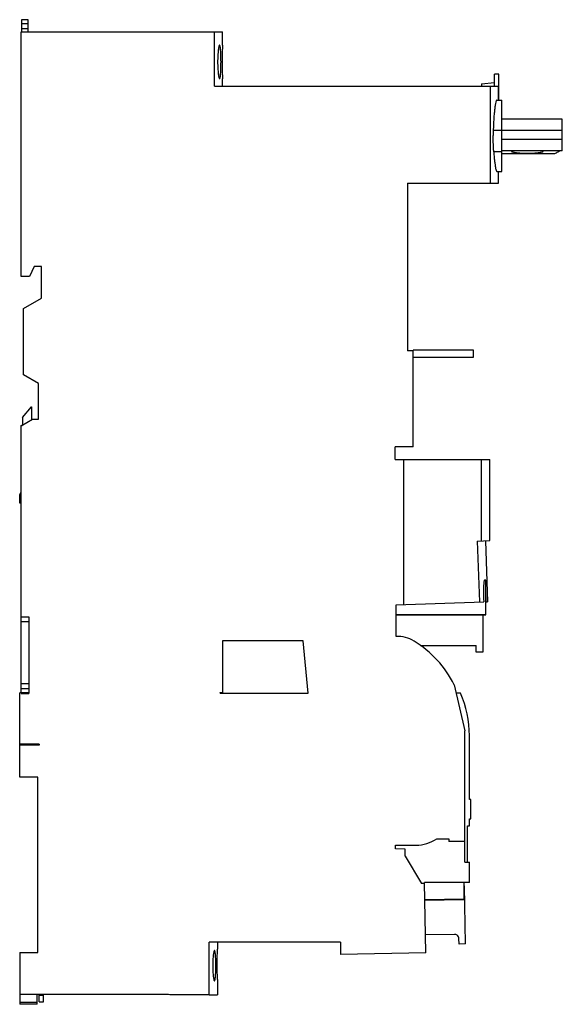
# Model space of a CAD drawing. Header units: millimetres. Extents: x 36 to 162, y 22 to 252.
import ezdxf

# ---------------------------------------------------------------- set-up
doc = ezdxf.new("R2010")
doc.units = ezdxf.units.MM
doc.header["$LTSCALE"] = 17.805273
doc.layers.get('0').update_dxf_attribs({"linetype": 'CONTINUOUS'})

msp = doc.modelspace()

# ---------------------------------------------------------------- linework, layer by layer
at = {"color": 7, "linetype": 'Continuous'}
for p, q in [((36.47, 251.58), (36.47, 248.78)), ((37.97, 251.58), (36.47, 251.58)), ((37.97, 250.59), (36.47, 250.59)), ((37.97, 248.78), (37.97, 251.58)), ((36.37, 191.78), (36.37, 248.78)), ((36.37, 248.78), (83.27, 248.78)), ((37.97, 249.47), (36.47, 249.47)), ((81.41, 236.08), (81.41, 248.78)), ((83.27, 245.63), (83.27, 248.78)), ((83.27, 245.63), (83.27, 245.63)), ((146.67, 236.08), (146.67, 238.86)), ((147.67, 238.86), (146.67, 238.86)), ((147.67, 232.86), (147.67, 238.86)), ((83.27, 237.84), (83.27, 237.84)), ((83.27, 236.08), (83.27, 237.84)), ((143.67, 236.63), (146.67, 236.93)), ((143.67, 236.63), (143.67, 236.08)), ((81.41, 236.08), (147.57, 236.08)), ((145.77, 213.48), (145.77, 236.08)), ((147.57, 232.86), (147.57, 236.08)), ((147.21, 232.86), (148.37, 232.86)), ((148.37, 216.24), (148.37, 232.86)), ((162.47, 228.44), (148.37, 228.44)), ((162.47, 221), (162.47, 228.44)), ((148.37, 225.74), (146.38, 225.74)), ((162.47, 225.78), (148.37, 225.78)), ((162.47, 223.71), (148.37, 223.71)), ((148.37, 220.81), (146.49, 220.81)), ((162.47, 221), (148.37, 221)), ((160.62, 220.32), (148.37, 220.32)), ((147.21, 216.24), (148.37, 216.24)), ((147.57, 213.48), (147.57, 216.24)), ((126.37, 213.48), (126.37, 174.41)), ((126.37, 213.48), (147.57, 213.48)), ((39.37, 194.08), (38.3, 191.78)), ((41.07, 194.08), (39.37, 194.08)), ((41.07, 186.7), (41.07, 194.08)), ((38.3, 191.78), (36.37, 191.78)), ((36.87, 184.28), (41.07, 186.7)), ((36.87, 168.88), (36.87, 184.28)), ((127.74, 174.41), (126.37, 174.41)), ((127.74, 152.08), (127.74, 174.58)), ((141.74, 174.58), (127.74, 174.58)), ((141.74, 172.98), (141.74, 174.58)), ((127.74, 172.98), (141.74, 172.98)), ((40.37, 166.86), (36.87, 168.88)), ((40.37, 158.48), (40.37, 166.86)), ((36.67, 158.88), (38.77, 161.38)), ((38.77, 161.38), (38.87, 161.38)), ((38.87, 158.43), (38.87, 161.38)), ((36.37, 156.98), (38.97, 158.48)), ((36.67, 158.88), (36.67, 157.16)), ((38.87, 158.48), (40.37, 158.48)), ((36.37, 157.04), (36.67, 157.22)), ((36.37, 112.48), (36.37, 157.04)), ((127.74, 152.08), (123.54, 152.08)), ((123.54, 149.08), (123.54, 152.08)), ((123.54, 149.08), (145.54, 149.08)), ((125.45, 149.08), (125.45, 115.3)), ((143.64, 130.14), (143.64, 149.08)), ((145.54, 130.21), (145.54, 149.08)), ((36.02, 140.98), (36.37, 141.48)), ((36.02, 138.98), (36.02, 140.98)), ((36.37, 138.98), (36.02, 138.98)), ((142.66, 130.11), (145.54, 130.21)), ((142.66, 130.11), (143.16, 115.92)), ((144.56, 130.17), (145.06, 115.98)), ((144.62, 120.97), (144.31, 120.97)), ((144.62, 112.94), (144.62, 120.97)), ((36.27, 115.48), (36.27, 94.78)), ((36.27, 115.48), (36.37, 115.48)), ((123.77, 115.24), (144.15, 115.95)), ((123.77, 107.9), (123.77, 115.24)), ((144.62, 115.97), (145.06, 115.98)), ((144.72, 116.31), (144.72, 116.47)), ((36.37, 112.48), (38.17, 112.48)), ((38.17, 112.48), (38.17, 94.58)), ((123.77, 113.02), (144.62, 113.02)), ((123.77, 112.94), (144.62, 112.94)), ((143.91, 112.93), (143.92, 104.25)), ((38.17, 111.28), (36.27, 111.28)), ((102.05, 106.88), (83.27, 106.88)), ((83.27, 106.88), (83.27, 94.83)), ((103.22, 94.68), (102.05, 106.88)), ((129.42, 105.8), (142.43, 105.8)), ((142.43, 104.25), (142.43, 105.8)), ((143.92, 104.25), (142.43, 104.25)), ((36.27, 96.9), (38.17, 96.9)), ((137.29, 96.63), (139.76, 85.87)), ((36.07, 75.08), (36.07, 94.78)), ((38.17, 94.78), (36.07, 94.78)), ((36.27, 95.78), (38.17, 95.78)), ((36.37, 94.78), (36.37, 94.58)), ((36.37, 94.58), (38.17, 94.58)), ((82.77, 94.83), (83.27, 94.83)), ((82.77, 94.68), (82.77, 94.83)), ((82.77, 94.68), (103.22, 94.68)), ((138.76, 94.68), (137.73, 94.68)), ((139.76, 55.31), (139.76, 85.87)), ((40.57, 82.82), (36.07, 82.82)), ((40.57, 82.58), (36.07, 82.58)), ((40.57, 82.82), (40.57, 82.58)), ((140.83, 69.93), (140.83, 84.78)), ((40.27, 75.08), (36.07, 75.08)), ((40.27, 34.28), (40.27, 75.08)), ((141.18, 69.93), (140.83, 69.93)), ((141.18, 65.43), (141.18, 69.93)), ((140.83, 65.43), (141.18, 65.43)), ((140.83, 63.8), (140.83, 65.43)), ((140.35, 63.78), (140.83, 63.8)), ((140.35, 55.28), (140.35, 63.78)), ((133.2, 60.75), (136.06, 60.75)), ((136.06, 60.75), (136.06, 60.15)), ((139.76, 60.15), (136.06, 60.15)), ((123.57, 59.25), (128.35, 59.25)), ((123.57, 58.37), (123.57, 59.25)), ((125.87, 58.35), (123.57, 58.37)), ((125.87, 56.69), (125.87, 58.35)), ((125.87, 56.69), (129.62, 50.32)), ((139.76, 55.31), (140.83, 55.27)), ((140.83, 50.55), (140.83, 55.27)), ((140.83, 50.55), (130.35, 50.55)), ((130.64, 34.14), (130.35, 50.55)), ((139.53, 50.55), (139.53, 46.62)), ((130.36, 50.32), (129.62, 50.32)), ((139.67, 49.75), (139.53, 49.75)), ((139.69, 48.5), (139.53, 48.5)), ((139.9, 36.27), (139.67, 49.75)), ((139.53, 46.65), (130.43, 46.49)), ((130.43, 46.46), (139.53, 46.62)), ((137.36, 38.47), (130.57, 38.35)), ((138.41, 36.23), (138.39, 37.48)), ((110.74, 36.68), (80.16, 36.68)), ((80.16, 24.38), (80.16, 36.68)), ((82.1, 36.68), (82.1, 35.01)), ((110.74, 36.68), (110.74, 33.8)), ((139.9, 36.27), (138.41, 36.23)), ((36.07, 34.24), (40.27, 34.28)), ((36.07, 34.24), (36.07, 22.18)), ((130.64, 34.14), (110.74, 33.8)), ((82.1, 27.96), (82.1, 24.38)), ((70.62, 24.48), (36.07, 24.48)), ((40.07, 22.18), (40.07, 24.48)), ((40.57, 22.78), (40.57, 24.48)), ((40.57, 24.28), (41.57, 24.28)), ((41.57, 22.78), (41.57, 24.48)), ((70.67, 24.44), (70.62, 24.48)), ((71, 24.39), (70.67, 24.44)), ((80.16, 24.38), (71, 24.39)), ((80.16, 24.38), (82.1, 24.38)), ((36.07, 22.66), (40.07, 22.66)), ((40.07, 22.18), (36.07, 22.18)), ((40.57, 22.78), (41.57, 22.78))]:
    msp.add_line(p, q, dxfattribs=at)
for centre, radius, start, end in [((211.75, 224.63), 65.38, 179.0273, 180.0151), ((197.68, 118.34), 53.59, 182.4068, 182.553), ((59.76, 113.5), 85.01, 1.6623, 1.8882), ((124, 100.43), 7.48, 58.4695, 91.7466), ((114.63, 85.15), 25.4, 26.8688, 58.4695), ((128.35, 67.84), 8.59, 270, 304.3714), ((137.37, 37.46), 1.01, 52.7722, 91)]:
    msp.add_arc(centre, radius, start, end, dxfattribs=at)
for centre, major_axis, start_param, end_param in [((116.06, 84.78), (0, 24.77), -1.57079, -1.159663), ((137.38, 37.46), (-1, -0.02), 3.141593, 4.052062)]:
    msp.add_ellipse(centre, major_axis=major_axis, ratio=0.999962, start_param=start_param, end_param=end_param, dxfattribs=at)
for points, knots in [([(82.59, 245.63), (82.58, 245.63), (82.54, 245.61), (82.51, 245.55), (82.47, 245.46), (82.41, 245.26), (82.35, 244.94), (82.28, 244.46), (82.23, 243.88), (82.17, 242.96), (82.15, 242.23), (82.15, 241.73)], [0, 0, 0, 0, 0.010768, 0.02797, 0.053348, 0.087175, 0.179653, 0.302808, 0.452345, 0.622727, 1, 1, 1, 1]), ([(82.93, 241.73), (82.93, 241.99), (82.92, 242.49), (82.91, 243.21), (82.88, 243.88), (82.85, 244.46), (82.81, 244.88), (82.77, 245.17), (82.74, 245.33), (82.71, 245.46), (82.67, 245.55), (82.64, 245.61), (82.61, 245.63), (82.59, 245.63)], [0, 0, 0, 0, 0.192752, 0.378297, 0.549099, 0.698891, 0.82206, 0.872234, 0.914193, 0.947665, 0.972628, 0.989432, 1, 1, 1, 1]), ([(83.27, 245.64), (83.27, 245.63), (83.27, 245.63), (83.27, 245.61), (83.27, 245.59), (83.26, 245.56), (83.26, 245.51), (83.26, 245.44), (83.26, 245.33), (83.25, 245.16), (83.25, 244.97), (83.24, 244.74), (83.24, 244.38), (83.23, 243.87), (83.22, 243.21), (83.21, 242.49), (83.21, 241.99), (83.21, 241.73)], [0, 0, 0, 0, 0.00128, 0.004996, 0.011109, 0.019582, 0.030375, 0.043454, 0.076377, 0.118176, 0.168622, 0.227164, 0.29314, 0.444643, 0.617403, 0.80504, 1, 1, 1, 1]), ([(82.15, 241.73), (82.15, 241.24), (82.17, 240.51), (82.23, 239.59), (82.28, 239.01), (82.35, 238.53), (82.41, 238.2), (82.47, 238.01), (82.51, 237.92), (82.54, 237.86), (82.58, 237.83), (82.59, 237.83)], [0, 0, 0, 0, 0.377236, 0.547657, 0.697136, 0.820315, 0.912832, 0.946627, 0.971982, 0.989201, 1, 1, 1, 1]), ([(82.59, 237.83), (82.61, 237.83), (82.64, 237.86), (82.67, 237.92), (82.71, 238.01), (82.74, 238.14), (82.77, 238.3), (82.81, 238.58), (82.85, 239.01), (82.88, 239.59), (82.91, 240.26), (82.92, 240.98), (82.93, 241.48), (82.93, 241.73)], [0, 0, 0, 0, 0.010543, 0.027364, 0.052394, 0.08593, 0.127897, 0.178009, 0.301064, 0.450866, 0.62173, 0.807284, 1, 1, 1, 1]), ([(83.21, 241.73), (83.21, 241.48), (83.21, 240.98), (83.22, 240.26), (83.23, 239.69), (83.23, 239.27), (83.24, 238.99), (83.24, 238.73), (83.25, 238.5), (83.25, 238.31), (83.26, 238.14), (83.26, 238.03), (83.26, 237.95), (83.27, 237.91), (83.27, 237.88), (83.27, 237.86), (83.27, 237.85), (83.27, 237.84), (83.27, 237.84), (83.27, 237.83)], [0, 0, 0, 0, 0.194952, 0.382562, 0.555413, 0.634253, 0.706989, 0.772882, 0.831338, 0.881805, 0.92379, 0.956899, 0.970005, 0.980761, 0.98915, 0.995161, 0.997271, 0.998782, 1, 1, 1, 1]), ([(147.21, 232.86), (147.19, 232.86), (147.16, 232.83), (147.12, 232.78), (147.08, 232.7), (147.03, 232.55), (146.94, 232.21), (146.83, 231.63), (146.7, 230.77), (146.59, 229.72), (146.49, 228.5), (146.42, 227.15), (146.39, 226.22), (146.38, 225.74)], [0, 0, 0, 0, 0.008854, 0.015805, 0.024754, 0.048926, 0.081577, 0.171602, 0.292488, 0.440651, 0.611535, 0.800024, 1, 1, 1, 1]), ([(146.49, 220.81), (146.47, 221.11), (146.4, 222.38), (146.37, 223.64), (146.37, 224.61)], [0, 0, 0, 0, 0.237941, 1, 1, 1, 1]), ([(146.49, 220.81), (146.51, 220.48), (146.55, 219.85), (146.63, 218.96), (146.73, 218.18), (146.82, 217.51), (146.92, 216.99), (147, 216.63), (147.07, 216.43), (147.12, 216.33), (147.16, 216.26), (147.19, 216.24), (147.21, 216.24)], [0, 0, 0, 0, 0.21156, 0.404362, 0.57432, 0.71848, 0.834345, 0.919923, 0.950989, 0.97426, 0.990074, 1, 1, 1, 1]), ([(150.62, 220.93), (150.62, 220.92), (150.64, 220.88), (150.7, 220.85), (150.79, 220.81), (150.97, 220.75), (151.28, 220.68), (151.73, 220.61), (152.28, 220.55), (153.16, 220.48), (153.84, 220.47), (154.32, 220.47)], [0, 0, 0, 0, 0.011435, 0.029113, 0.054808, 0.088839, 0.181456, 0.304477, 0.453697, 0.623665, 1, 1, 1, 1]), ([(154.32, 220.47), (154.79, 220.47), (155.48, 220.48), (156.35, 220.55), (156.91, 220.61), (157.36, 220.68), (157.67, 220.75), (157.85, 220.81), (157.94, 220.85), (158, 220.88), (158.02, 220.92), (158.02, 220.93)], [0, 0, 0, 0, 0.376309, 0.546269, 0.6955, 0.818544, 0.911174, 0.945197, 0.970884, 0.988559, 1, 1, 1, 1]), ([(161.98, 221.02), (161.79, 220.91), (161.34, 220.67), (160.89, 220.44), (160.62, 220.32)], [0, 0, 0, 0, 0.427636, 1, 1, 1, 1]), ([(144.31, 120.97), (144.29, 120.97), (144.25, 120.91), (144.23, 120.81), (144.2, 120.63), (144.17, 120.41), (144.15, 120.14), (144.12, 119.73), (144.1, 119.16), (144.09, 118.43), (144.1, 117.67), (144.11, 116.88), (144.13, 116.35), (144.14, 116.09)], [0, 0, 0, 0, 0.01091, 0.034426, 0.070374, 0.116813, 0.17167, 0.233129, 0.370292, 0.519965, 0.676975, 0.837858, 1, 1, 1, 1]), ([(144.72, 116.47), (144.71, 116.64), (144.69, 117.31), (144.65, 117.98), (144.62, 118.48)], [0, 0, 0, 0, 0.254273, 1, 1, 1, 1]), ([(81.41, 34.71), (81.4, 34.71), (81.36, 34.69), (81.33, 34.63), (81.29, 34.55), (81.24, 34.38), (81.18, 34.08), (81.12, 33.65), (81.07, 33.12), (81.01, 32.29), (80.99, 31.64), (80.99, 31.18)], [0, 0, 0, 0, 0.01112, 0.028528, 0.054009, 0.087882, 0.180385, 0.303452, 0.452828, 0.623098, 1, 1, 1, 1]), ([(81.73, 31.18), (81.73, 31.64), (81.72, 32.29), (81.68, 33.12), (81.65, 33.65), (81.61, 34.03), (81.57, 34.29), (81.54, 34.43), (81.51, 34.55), (81.48, 34.64), (81.44, 34.71), (81.41, 34.71)], [0, 0, 0, 0, 0.378281, 0.54915, 0.698946, 0.822067, 0.87224, 0.914258, 0.947852, 0.972986, 1, 1, 1, 1]), ([(82.06, 31.48), (82.06, 31.93), (82.06, 32.75), (82.07, 33.72), (82.09, 34.35), (82.09, 34.68), (82.1, 34.88), (82.1, 34.98), (82.1, 35.01)], [0, 0, 0, 0, 0.377214, 0.698644, 0.823166, 0.917004, 0.976685, 1, 1, 1, 1]), ([(80.99, 31.18), (80.99, 30.73), (81.01, 30.08), (81.07, 29.25), (81.12, 28.72), (81.18, 28.29), (81.24, 27.99), (81.29, 27.82), (81.33, 27.73), (81.36, 27.68), (81.4, 27.66), (81.41, 27.66)], [0, 0, 0, 0, 0.376905, 0.547125, 0.696525, 0.819638, 0.912154, 0.94602, 0.971489, 0.988883, 1, 1, 1, 1]), ([(81.41, 27.66), (81.44, 27.66), (81.48, 27.73), (81.51, 27.82), (81.54, 27.94), (81.57, 28.08), (81.61, 28.34), (81.65, 28.72), (81.68, 29.25), (81.72, 30.08), (81.73, 30.73), (81.73, 31.18)], [0, 0, 0, 0, 0.027004, 0.052113, 0.085685, 0.127702, 0.177892, 0.30107, 0.450876, 0.621691, 1, 1, 1, 1]), ([(82.1, 27.96), (82.1, 27.99), (82.1, 28.09), (82.09, 28.29), (82.09, 28.62), (82.07, 29.25), (82.06, 30.22), (82.06, 31.04), (82.06, 31.48)], [0, 0, 0, 0, 0.023313, 0.082993, 0.176836, 0.30138, 0.622803, 1, 1, 1, 1])]:
    msp.add_open_spline(points, degree=3, knots=knots, dxfattribs=at)

doc.saveas('drawing.dxf')
